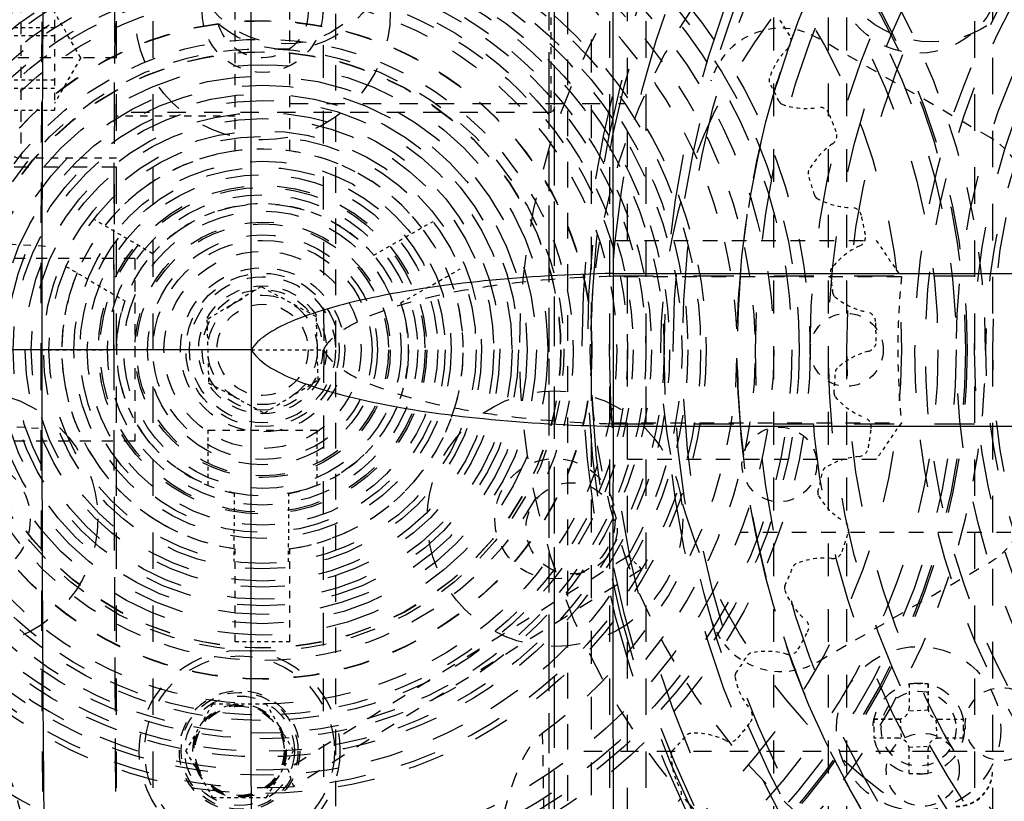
# Model space of a CAD drawing. Header units: millimetres. Extents: x 14186 to 17588, y 1400 to 3805.
# Tile 127 of 256: x 16298 to 16325, y 2708 to 2729. Entities that reach past the tile are written whole.
import ezdxf

# ---------------------------------------------------------------- set-up
doc = ezdxf.new("R2010")
doc.units = ezdxf.units.MM
doc.linetypes.add('HIDDEN', pattern=[0.2, 0.1, -0.1])
for name, color, linetype in [('DEFAULT_2', 8, 'HIDDEN'), ('INTFCLR_113701_10', 7, 'Continuous'), ('INTFCLR_113701_2_1', 7, 'Continuous'), ('INTFCLR_159558', 7, 'Continuous'), ('INTFCLR_357034', 7, 'Continuous'), ('SHELL_52', 7, 'Continuous'), ('SHELL_61_1', 7, 'Continuous')]:
    doc.layers.add(name, color=color, linetype=linetype)
doc.layers.add('dim', color=82, linetype='Continuous', lineweight=9)
doc.styles.get("Standard").update_dxf_attribs({"font": 'arial.ttf'})
doc.dimstyles.new('ISO-25', dxfattribs={"dimtxt": 2.5, "dimasz": 2.5, "dimexe": 1.25, "dimexo": 0.625, "dimtad": 1, "dimtxsty": 'Standard', "dimcen": 2.5, "dimadec": 0, "dimazin": 0, "dimtfac": 1, "dimtmove": 0, "dimatfit": 3, "dimfxl": 1, "dimarcsym": 0})

# ---------------------------------------------------------------- blocks, each defined once
blk = doc.blocks.new('*D24')
at = {"layer": 'Defpoints', "color": 0, "transparency": 16777216}
for p in [(16328.859, 2985.593), (16472.816, 2454.767)]:
    blk.add_point(p, dxfattribs=at)
at = {"layer": 'dim', "color": 0, "linetype": 'Continuous', "lineweight": -2, "transparency": 16777216}
for p, q in [((16322.578, 3008.756), (16316.296, 3031.92)), ((16328.859, 2985.593), (16472.816, 2454.767)), ((16510.019, 2317.586), (16479.098, 2431.603))]:
    blk.add_line(p, q, dxfattribs=at)
at = {"layer": 'dim', "color": 0, "transparency": 16777216}
for points in [[(16326.438, 3009.803), (16318.717, 3007.709), (16328.859, 2985.593)], [(16482.958, 2432.65), (16475.237, 2430.556), (16472.816, 2454.767)]]:
    blk.add_solid(points, dxfattribs=at)
at = {"layer": 'dim', "color": 0, "transparency": 16777216, "insert": (16518.28, 2368.594), "char_height": 30, "attachment_point": 5, "rotation": 285.1733}
blk.add_mtext('360%%D', dxfattribs=at)
blk = doc.blocks.new('*D27')
at = {"layer": 'Defpoints', "color": 0, "transparency": 16777216}
for p in [(17053.851, 3119.687), (16297.825, 2320.672)]:
    blk.add_point(p, dxfattribs=at)
at = {"layer": 'dim', "color": 0, "linetype": 'Continuous', "lineweight": -2, "transparency": 16777216}
for p, q in [((17253.469, 3330.657), (17070.346, 3137.12)), ((16297.825, 2320.672), (17053.851, 3119.687)), ((16281.33, 2303.239), (16264.835, 2285.806))]:
    blk.add_line(p, q, dxfattribs=at)
at = {"layer": 'dim', "color": 0, "transparency": 16777216}
for points in [[(17067.44, 3139.87), (17073.251, 3134.371), (17053.851, 3119.687)], [(16278.424, 2305.989), (16284.235, 2300.49), (16297.825, 2320.672)]]:
    blk.add_solid(points, dxfattribs=at)
at = {"layer": 'dim', "color": 0, "transparency": 16777216, "insert": (17191.287, 3297.171), "char_height": 30, "attachment_point": 5, "rotation": 46.5835}
blk.add_mtext('∅1100', dxfattribs=at)
blk = doc.blocks.new('*D28')
at = {"layer": 'Defpoints', "color": 0, "transparency": 16777216}
for p in [(17217.995, 2998.669), (16133.681, 2441.691)]:
    blk.add_point(p, dxfattribs=at)
at = {"layer": 'dim', "color": 0, "linetype": 'Continuous', "lineweight": -2, "transparency": 16777216}
for p, q in [((17380.14, 3081.958), (17239.343, 3009.635)), ((16133.681, 2441.691), (17217.995, 2998.669)), ((16112.333, 2430.725), (16090.984, 2419.759))]:
    blk.add_line(p, q, dxfattribs=at)
at = {"layer": 'dim', "color": 0, "transparency": 16777216}
for points in [[(17237.515, 3013.193), (17241.17, 3006.077), (17217.995, 2998.669)], [(16110.505, 2434.283), (16114.16, 2427.167), (16133.681, 2441.691)]]:
    blk.add_solid(points, dxfattribs=at)
at = {"layer": 'dim', "color": 0, "transparency": 16777216, "insert": (17310.293, 3070.985), "char_height": 30, "attachment_point": 5, "rotation": 27.1882}
blk.add_mtext('∅1219', dxfattribs=at)

msp = doc.modelspace()

# ---------------------------------------------------------------- linework, layer by layer
at = {"color": 7, "linetype": 'Continuous'}
for p, q in [((16314.442, 2722.274), (16314.442, 2718.086)), ((16314.442, 2722.274), (16398.808, 2722.274)), ((16298.792, 2720.18), (16297.807, 2720.18)), ((16304.53, 2720.18), (16298.792, 2720.18)), ((16314.442, 2718.086), (16398.808, 2718.086))]:
    msp.add_line(p, q, dxfattribs=at)
for centre, radius in [((16675.838, 2720.18), 609.5), ((16675.838, 2720.18), 550), ((16400.838, 2720.18), 275)]:
    msp.add_circle(centre, radius)
for centre, radius, start, end in [((17874.215, 2720.084), 1575.423, 178.718401, 179.996524), ((17870.452, 2727.435), 1556.019, 179.15533, 180.190039), ((17869.76, 2727.134), 1565.246, 179.156884, 180.254584), ((17874.215, 2720.275), 1575.423, 180.003472, 181.281599), ((17869.774, 2713.226), 1565.26, 179.745421, 180.843111), ((17870.452, 2712.925), 1556.019, 179.809961, 180.84467)]:
    msp.add_arc(centre, radius, start, end, dxfattribs=at)
for points, knots in [([(16314.442, 2722.274), (16313.262, 2722.25), (16311.049, 2722.126), (16308.427, 2721.762), (16306.668, 2721.337), (16305.682, 2721.001), (16304.973, 2720.645), (16304.618, 2720.341), (16304.53, 2720.179)], [0, 0, 0, 0, 0.343169, 0.64468, 0.768382, 0.869596, 0.946374, 1, 1, 1, 1]), ([(16304.53, 2720.181), (16304.623, 2720.024), (16304.966, 2719.719), (16305.671, 2719.362), (16306.65, 2719.03), (16308.404, 2718.6), (16311.033, 2718.236), (16313.255, 2718.11), (16314.442, 2718.086)], [0, 0, 0, 0, 0.053058, 0.129279, 0.229637, 0.352861, 0.654641, 1, 1, 1, 1])]:
    msp.add_open_spline(points, degree=3, knots=knots, dxfattribs=at)
at = {"layer": 'DEFAULT_2', "color": 8, "linetype": 'HIDDEN', "ltscale": 13}
msp.add_line((16312.838, 2670.946), (16312.838, 2769.414), dxfattribs=at)
at = {"layer": 'DEFAULT_2', "color": 8, "linetype": 'HIDDEN', "ltscale": 10}
for p, q in [((16314.338, 2761.18), (16314.338, 2679.18)), ((16314.838, 2679.18), (16314.838, 2761.18)), ((16315.338, 2761.18), (16315.338, 2679.18)), ((16300.838, 2680.18), (16300.838, 2760.18)), ((16301.838, 2680.18), (16301.838, 2760.18)), ((16324.338, 2737.18), (16324.338, 2703.18)), ((16324.838, 2703.18), (16324.838, 2737.18))]:
    msp.add_line(p, q, dxfattribs=at)
at = {"layer": 'DEFAULT_2', "color": 8, "linetype": 'HIDDEN', "ltscale": 9}
for p, q in [((16318.838, 2685.18), (16318.838, 2755.18)), ((16320.338, 2685.18), (16320.338, 2755.18)), ((16320.838, 2685.18), (16320.838, 2755.18))]:
    msp.add_line(p, q, dxfattribs=at)
at = {"layer": 'DEFAULT_2', "color": 8, "linetype": 'HIDDEN', "ltscale": 7}
for p, q in [((16312.688, 2694.03), (16312.688, 2746.33)), ((16313.188, 2746.33), (16313.188, 2694.03)), ((16306.838, 2746.18), (16306.838, 2694.18))]:
    msp.add_line(p, q, dxfattribs=at)
at = {"layer": 'DEFAULT_2', "color": 8, "linetype": 'HIDDEN', "ltscale": 3}
for p, q in [((16304.088, 2725.629), (16304.088, 2732.156)), ((16305.588, 2725.629), (16305.588, 2732.156)), ((16298.213, 2730.93), (16298.213, 2725.43)), ((16300.838, 2728.18), (16295.893, 2728.18)), ((16301.338, 2722.68), (16296.338, 2722.68)), ((16301.338, 2722.68), (16301.338, 2717.68)), ((16301.338, 2717.68), (16296.338, 2717.68))]:
    msp.add_line(p, q, dxfattribs=at)
at = {"layer": 'DEFAULT_2', "color": 8, "linetype": 'HIDDEN', "ltscale": 2}
for p, q in [((16299.138, 2729.618), (16299.138, 2726.742)), ((16312.738, 2729.68), (16312.738, 2726.68)), ((16304.088, 2726.58), (16300.838, 2726.58)), ((16300.838, 2725.43), (16298.213, 2725.43)), ((16296.295, 2723.173), (16298.99, 2723.019)), ((16298.705, 2718.027), (16296.009, 2718.181)), ((16303.338, 2717.98), (16306.338, 2717.98)), ((16304.088, 2712.18), (16304.088, 2714.731)), ((16305.588, 2712.18), (16305.588, 2714.731))]:
    msp.add_line(p, q, dxfattribs=at)
at = {"layer": 'DEFAULT_2', "color": 8, "linetype": 'HIDDEN'}
for p, q in [((16299.859, 2728.18), (16299.138, 2729.43)), ((16299.859, 2728.18), (16299.138, 2726.93)), ((16304.792, 2721.911), (16303.315, 2721.006)), ((16306.314, 2721.086), (16304.792, 2721.911)), ((16303.315, 2721.006), (16303.361, 2719.274)), ((16306.36, 2719.354), (16306.314, 2721.086)), ((16298.765, 2720.18), (16300.765, 2720.18)), ((16304.53, 2720.18), (16306.514, 2720.18)), ((16303.361, 2719.274), (16304.884, 2718.448)), ((16304.884, 2718.448), (16306.36, 2719.354)), ((16303.338, 2717.98), (16303.338, 2716.472)), ((16306.338, 2716.472), (16306.338, 2717.98)), ((16305.588, 2712.18), (16304.088, 2712.18)), ((16303.47, 2710.478), (16302.731, 2709.198)), ((16304.948, 2710.478), (16303.47, 2710.478)), ((16305.687, 2709.198), (16304.948, 2710.478)), ((16302.731, 2709.198), (16303.47, 2707.918)), ((16304.948, 2707.918), (16305.687, 2709.198)), ((16303.47, 2707.918), (16304.948, 2707.918))]:
    msp.add_line(p, q, dxfattribs=at)
at = {"layer": 'DEFAULT_2', "color": 8, "linetype": 'HIDDEN', "ltscale": 0.9}
for p, q in [((16297.838, 2729.01), (16299.138, 2729.01)), ((16297.838, 2728.788), (16299.138, 2728.788)), ((16297.838, 2727.572), (16299.138, 2727.572)), ((16297.838, 2727.35), (16299.138, 2727.35)), ((16297.838, 2726.742), (16299.138, 2726.742))]:
    msp.add_line(p, q, dxfattribs=at)
at = {"layer": 'DEFAULT_2', "color": 8, "linetype": 'HIDDEN', "ltscale": 5}
for p, q in [((16305.588, 2726.93), (16314.759, 2726.93)), ((16312.738, 2726.68), (16300.838, 2726.68)), ((16326.138, 2709.18), (16313.498, 2709.18))]:
    msp.add_line(p, q, dxfattribs=at)
at = {"layer": 'DEFAULT_2', "color": 8, "linetype": 'HIDDEN', "ltscale": 0.1}
msp.add_line((16312.838, 2726.78), (16312.738, 2726.68), dxfattribs=at)
at = {"layer": 'DEFAULT_2', "color": 8, "linetype": 'HIDDEN', "ltscale": 4}
for p, q in [((16300.838, 2725.18), (16293.929, 2725.18)), ((16314.496, 2723.18), (16321.649, 2723.18)), ((16322.335, 2722.18), (16314.408, 2722.18)), ((16314.408, 2718.18), (16322.335, 2718.18)), ((16321.649, 2717.18), (16314.496, 2717.18)), ((16326.138, 2715.18), (16317.914, 2715.18)), ((16314.853, 2714.529), (16305.526, 2708.701)), ((16315.225, 2714.171), (16305.685, 2708.21))]:
    msp.add_line(p, q, dxfattribs=at)
at = {"layer": 'DEFAULT_2', "color": 8, "linetype": 'HIDDEN', "ltscale": 11}
for p, q in [((16314.442, 2722.204), (16398.808, 2722.204)), ((16314.442, 2718.156), (16398.808, 2718.156))]:
    msp.add_line(p, q, dxfattribs=at)
at = {"layer": 'DEFAULT_2', "color": 8, "linetype": 'HIDDEN'}
msp.add_line((16300.765, 2720.18), (16300.765, 2720.18), dxfattribs=at).dxf.unprotected_set("ltscale", 0)
at = {"layer": 'DEFAULT_2', "color": 8, "linetype": 'HIDDEN', "ltscale": 0.5}
for p, q in [((16322.548, 2711.029), (16322.548, 2710.365)), ((16323.068, 2711.029), (16323.07, 2710.31)), ((16323.068, 2710.325), (16323.068, 2711.029)), ((16321.584, 2710.065), (16322.303, 2710.068)), ((16322.288, 2710.065), (16321.584, 2710.065)), ((16323.368, 2710.065), (16324.032, 2710.065)), ((16322.248, 2709.545), (16321.584, 2709.545)), ((16324.032, 2709.545), (16323.313, 2709.542)), ((16324.032, 2709.545), (16323.328, 2709.545)), ((16322.548, 2708.581), (16322.548, 2709.296)), ((16323.068, 2708.581), (16323.068, 2709.245))]:
    msp.add_line(p, q, dxfattribs=at)
at = {"layer": 'DEFAULT_2', "color": 8, "linetype": 'HIDDEN', "ltscale": 0.4}
for p, q in [((16322.303, 2710.068), (16322.328, 2709.534)), ((16323.07, 2710.31), (16322.537, 2710.285)), ((16323.313, 2709.542), (16323.288, 2710.076)), ((16322.546, 2709.3), (16323.079, 2709.325))]:
    msp.add_line(p, q, dxfattribs=at)
at = {"layer": 'DEFAULT_2', "color": 8, "linetype": 'HIDDEN', "ltscale": 11}
for points in [[(16300.765, 2720.18), (16300.77, 2724.205), (16300.788, 2728.621), (16300.817, 2732.91), (16300.856, 2737.071), (16300.905, 2741.106), (16300.962, 2745.015), (16301.027, 2748.799), (16301.098, 2752.457), (16301.163, 2755.494)], [(16300.765, 2720.18), (16300.77, 2716.154), (16300.788, 2711.739), (16300.817, 2707.45), (16300.856, 2703.289), (16300.905, 2699.254), (16300.962, 2695.345), (16301.027, 2691.561), (16301.098, 2687.903), (16301.163, 2684.866)]]:
    msp.add_lwpolyline(points, dxfattribs=at)
at = {"layer": 'DEFAULT_2', "color": 8, "linetype": 'HIDDEN', "ltscale": 23}
for radius in [29.1, 29, 28.5]:
    msp.add_circle((16342.838, 2720.18), radius, dxfattribs=at)
at = {"layer": 'DEFAULT_2', "color": 8, "linetype": 'HIDDEN', "ltscale": 21}
msp.add_circle((16342.838, 2720.18), 26.75, dxfattribs=at)
at = {"layer": 'DEFAULT_2', "color": 8, "linetype": 'HIDDEN', "ltscale": 20}
for radius in [25, 24.5]:
    msp.add_circle((16342.838, 2720.18), radius, dxfattribs=at)
at = {"layer": 'DEFAULT_2', "color": 8, "linetype": 'HIDDEN', "ltscale": 18}
for radius in [23, 22.5, 22]:
    msp.add_circle((16342.838, 2720.18), radius, dxfattribs=at)
at = {"layer": 'DEFAULT_2', "color": 8, "linetype": 'HIDDEN', "ltscale": 15}
for centre, radius in [((16304.838, 2720.18), 19.3), ((16304.838, 2720.18), 19.25), ((16304.838, 2720.18), 19), ((16342.838, 2720.18), 19), ((16304.838, 2720.18), 18.5), ((16342.838, 2720.18), 18.5)]:
    msp.add_circle(centre, radius, dxfattribs=at)
at = {"layer": 'DEFAULT_2', "color": 8, "linetype": 'HIDDEN', "ltscale": 14}
for centre, radius in [((16342.838, 2720.18), 18), ((16304.838, 2720.18), 17.5), ((16304.838, 2720.18), 7.5), ((16304.838, 2720.18), 7.25)]:
    msp.add_circle(centre, radius, dxfattribs=at)
at = {"layer": 'DEFAULT_2', "color": 8, "linetype": 'HIDDEN', "ltscale": 12}
for radius in [15, 14.7, 14.5, 6.5, 6.333]:
    msp.add_circle((16304.838, 2720.18), radius, dxfattribs=at)
at = {"layer": 'DEFAULT_2', "color": 8, "linetype": 'HIDDEN', "ltscale": 11}
for radius in [14, 6]:
    msp.add_circle((16304.838, 2720.18), radius, dxfattribs=at)
at = {"layer": 'DEFAULT_2', "color": 8, "linetype": 'HIDDEN', "ltscale": 7}
for centre, radius in [((16323.169, 2731.414), 2.8), ((16305.466, 2731.162), 2.75), ((16304.838, 2720.18), 8.167), ((16304.838, 2720.18), 3), ((16304.209, 2709.198), 2.75)]:
    msp.add_circle(centre, radius, dxfattribs=at)
at = {"layer": 'DEFAULT_2', "color": 8, "linetype": 'HIDDEN', "ltscale": 6}
for centre, radius in [((16305.466, 2731.162), 2.6), ((16304.838, 2720.18), 2.7), ((16304.209, 2709.198), 2.6)]:
    msp.add_circle(centre, radius, dxfattribs=at)
at = {"layer": 'DEFAULT_2', "color": 8, "linetype": 'HIDDEN', "ltscale": 8}
for centre, radius in [((16304.838, 2729.43), 3.5), ((16304.838, 2720.18), 10.5), ((16304.838, 2720.18), 10), ((16304.838, 2720.18), 9.7), ((16304.838, 2720.18), 4), ((16304.838, 2720.18), 3.5), ((16304.838, 2720.18), 3.45), ((16304.838, 2720.18), 3.15), ((16296.827, 2715.555), 3.5), ((16312.848, 2715.555), 3.5)]:
    msp.add_circle(centre, radius, dxfattribs=at)
at = {"layer": 'DEFAULT_2', "color": 8, "linetype": 'HIDDEN', "ltscale": 5}
for centre, radius in [((16322.808, 2730.555), 2.25), ((16304.838, 2720.18), 2.25), ((16304.838, 2720.18), 2), ((16304.838, 2720.18), 1.5), ((16322.808, 2709.805), 2.25), ((16304.209, 2709.198), 1.5)]:
    msp.add_circle(centre, radius, dxfattribs=at)
at = {"layer": 'DEFAULT_2', "color": 8, "linetype": 'HIDDEN', "ltscale": 10}
for radius in [12, 5.167, 5]:
    msp.add_circle((16304.838, 2720.18), radius, dxfattribs=at)
at = {"layer": 'DEFAULT_2', "color": 8, "linetype": 'HIDDEN', "ltscale": 9}
for radius in [11, 4.8, 4.5, 4.45, 3.8]:
    msp.add_circle((16304.838, 2720.18), radius, dxfattribs=at)
at = {"layer": 'DEFAULT_2', "color": 8, "linetype": 'HIDDEN', "ltscale": 4}
for centre, radius in [((16304.838, 2729.43), 1.65), ((16304.838, 2729.43), 1.25), ((16304.838, 2720.18), 1.75), ((16304.838, 2720.18), 1.65), ((16304.838, 2720.18), 1.25), ((16296.827, 2715.555), 1.65), ((16312.848, 2715.555), 1.65), ((16313.303, 2715.292), 1.25), ((16322.808, 2709.805), 1.25), ((16304.209, 2709.198), 1.6), ((16304.209, 2709.198), 1.28), ((16304.209, 2709.198), 1.25), ((16304.209, 2709.198), 1.22)]:
    msp.add_circle(centre, radius, dxfattribs=at)
at = {"layer": 'DEFAULT_2', "color": 8, "linetype": 'HIDDEN', "ltscale": 13}
msp.add_circle((16304.838, 2720.18), 6.833, dxfattribs=at)
at = {"layer": 'DEFAULT_2', "color": 8, "linetype": 'HIDDEN', "ltscale": 3}
for centre in [(16318.994, 2717.042), (16322.808, 2709.805)]:
    msp.add_circle(centre, 1.025, dxfattribs=at)
at = {"layer": 'DEFAULT_2', "color": 8, "linetype": 'HIDDEN', "ltscale": 11}
for centre, radius, start, end in [((17873.623, 2720.09), 1574.858, 178.709516, 179.996716), ((17873.845, 2720.088), 1573.08, 178.709416, 179.996648), ((16304.838, 2720.18), 11.5, 93.7393, 273.4333), ((17873.818, 2720.272), 1575.053, 180.003339, 181.29053), ((17873.845, 2720.272), 1573.08, 180.003352, 181.290584)]:
    msp.add_arc(centre, radius, start, end, dxfattribs=at)
at = {"layer": 'DEFAULT_2', "color": 8, "linetype": 'HIDDEN', "ltscale": 9}
for centre, radius, start, end in [((17871.222, 2727.361), 1556.789, 179.155586, 180.189783), ((17869.782, 2727.125), 1563.284, 179.156891, 180.254573), ((16304.838, 2720.18), 22, 87.815, 272.185), ((16304.838, 2720.18), 11.5, 330.5667, 86.2607), ((16304.838, 2720.18), 19.8, 302.6534, 30.3466), ((17869.774, 2713.235), 1563.275, 179.745424, 180.843112), ((17870.452, 2712.995), 1556.019, 179.809961, 180.84467), ((16304.838, 2720.18), 19.8, 212.6534, 300.3466)]:
    msp.add_arc(centre, radius, start, end, dxfattribs=at)
at = {"layer": 'DEFAULT_2', "color": 8, "linetype": 'HIDDEN', "ltscale": 8}
for centre, radius, start, end in [((16304.838, 2720.18), 20.268, 87.7236, 272.2764), ((16330.838, 2720.18), 18.971, 90, 270), ((16304.838, 2720.18), 18.536, 87.6196, 272.3804), ((16304.838, 2720.18), 13.5, 321.0576, 218.9424), ((16304.838, 2720.18), 13, 306.1145, 233.8877)]:
    msp.add_arc(centre, radius, start, end, dxfattribs=at)
at = {"layer": 'DEFAULT_2', "color": 8, "linetype": 'HIDDEN', "ltscale": 7}
msp.add_arc((16330.838, 2720.18), 17.034, 90, 270, dxfattribs=at)
at = {"layer": 'DEFAULT_2', "color": 8, "linetype": 'HIDDEN', "ltscale": 13}
msp.add_arc((16341.078, 2720.18), 16.435, 105.4451, 254.5549, dxfattribs=at)
at = {"layer": 'DEFAULT_2', "color": 8, "linetype": 'HIDDEN', "ltscale": 14}
msp.add_arc((16330.838, 2720.18), 15.098, 90, 270, dxfattribs=at)
at = {"layer": 'DEFAULT_2', "color": 8, "linetype": 'HIDDEN', "ltscale": 0.4}
for centre, radius, start, end in [((16304.838, 2720.18), 16.81, 30.8068, 32.6439), ((16304.838, 2720.18), 15.7, 25.6789, 27.7717), ((16304.838, 2720.18), 16.81, 20.8068, 22.6439), ((16298.213, 2725.805), 0.375, 180, 270), ((16304.838, 2720.18), 15.7, 15.6789, 17.7717), ((16304.838, 2720.18), 16.81, 10.8068, 12.6439), ((16304.838, 2720.18), 15.7, 5.6789, 7.7717), ((16304.838, 2720.18), 16.81, 0.8068, 2.6439), ((16304.838, 2720.18), 15.7, 355.6789, 357.7717), ((16304.838, 2720.18), 16.81, 350.8068, 352.6439), ((16304.838, 2720.18), 15.7, 345.6789, 347.7717), ((16304.838, 2720.18), 16.81, 340.807, 342.6439), ((16248.332, 2644.962), 96.253, 45.97481, 46.28173), ((16248.332, 2644.962), 96.253, 45.9748, 46.28172), ((16304.838, 2720.18), 15.7, 335.6789, 337.7717), ((16304.838, 2720.18), 16.81, 330.8068, 332.6439), ((16304.838, 2720.18), 15.7, 325.6789, 327.7717), ((16304.838, 2720.18), 16.81, 320.8068, 322.6439), ((16304.838, 2720.18), 15.7, 315.6789, 317.7705), ((16397.213, 2737.994), 96.253, 197.71827, 198.02519), ((16397.213, 2737.994), 96.253, 197.71828, 198.0252)]:
    msp.add_arc(centre, radius, start, end, dxfattribs=at)
at = {"layer": 'DEFAULT_2', "color": 8, "linetype": 'HIDDEN', "ltscale": 0.3}
for centre, radius, start, end in [((16319.035, 2728.646), 0.28, 314.1497, 30.8068), ((16320.094, 2726.544), 0.28, 22.6439, 99.301), ((16320.29, 2726.052), 0.28, 304.1497, 20.8068), ((16320.967, 2723.798), 0.28, 12.6439, 89.301), ((16321.075, 2723.279), 0.28, 294.1497, 10.8068), ((16321.35, 2720.942), 0.28, 2.6439, 79.301), ((16321.366, 2720.413), 0.28, 284.1497, 0.8068), ((16321.232, 2718.063), 0.28, 352.6439, 69.301), ((16321.155, 2717.539), 0.28, 274.1497, 350.8068), ((16320.615, 2715.249), 0.28, 342.6439, 59.301), ((16320.449, 2714.746), 0.28, 264.1497, 340.8193), ((16319.519, 2712.584), 0.28, 332.6439, 49.301), ((16319.268, 2712.117), 0.28, 254.1497, 330.8068), ((16322.248, 2710.365), 0.3, 270, 360), ((16323.368, 2710.365), 0.3, 180, 270), ((16317.977, 2710.15), 0.28, 322.6439, 39.301), ((16317.649, 2709.734), 0.28, 244.1497, 320.8068), ((16322.248, 2709.245), 0.3, 0, 90), ((16323.368, 2709.245), 0.3, 90, 180), ((16316.036, 2708.021), 0.28, 312.6439, 29.301)]:
    msp.add_arc(centre, radius, start, end, dxfattribs=at)
at = {"layer": 'DEFAULT_2', "color": 8, "linetype": 'HIDDEN', "ltscale": 0.7}
for centre, start, end in [((16320.606, 2727.028), 134.1497, 162.8691), ((16319.729, 2728.769), 250.5816, 279.301), ((16321.556, 2724.185), 124.1497, 152.8691), ((16320.994, 2726.053), 240.5912, 269.301), ((16321.997, 2721.222), 114.1497, 142.8691), ((16321.769, 2723.158), 230.5816, 259.301), ((16321.917, 2718.226), 104.1497, 132.8691), ((16322.029, 2720.173), 220.5816, 249.301), ((16321.319, 2715.29), 94.1497, 122.8691), ((16321.766, 2717.188), 210.5816, 239.301), ((16320.219, 2712.502), 84.1497, 112.8546), ((16320.99, 2714.294), 200.5816, 229.301), ((16318.652, 2709.948), 74.1497, 102.8691), ((16319.722, 2711.578), 190.5816, 219.301), ((16316.666, 2707.705), 64.1497, 92.8691), ((16318.002, 2709.124), 180.5816, 209.301)]:
    msp.add_arc(centre, 1.975, start, end, dxfattribs=at)
at = {"layer": 'DEFAULT_2', "color": 8, "linetype": 'HIDDEN', "ltscale": 0.08}
for centre, start, end in [((16318.862, 2727.565), 162.8691, 207.7717), ((16319.122, 2727.048), 205.679, 250.5816), ((16319.931, 2725.018), 152.8691, 197.7717), ((16320.098, 2724.463), 195.679, 240.7077), ((16320.542, 2722.323), 142.8691, 187.7717), ((16320.61, 2721.748), 185.679, 230.5816), ((16320.676, 2719.564), 132.8691, 177.7717), ((16320.643, 2718.986), 175.679, 220.5816), ((16320.328, 2716.823), 122.8691, 167.7717), ((16320.195, 2716.259), 165.679, 210.5816), ((16319.51, 2714.184), 112.6781, 157.7717), ((16319.281, 2713.652), 155.679, 200.5816), ((16318.246, 2711.727), 102.8691, 147.7717), ((16317.928, 2711.243), 145.679, 190.5816), ((16316.574, 2709.527), 92.8691, 137.9036), ((16316.177, 2709.106), 135.679, 180.5816)]:
    msp.add_arc(centre, 0.15, start, end, dxfattribs=at)
at = {"layer": 'DEFAULT_2', "color": 8, "linetype": 'HIDDEN', "ltscale": 6}
for start, end in [(97.8375, 262.1625), (277.8375, 82.1625)]:
    msp.add_arc((16304.838, 2720.18), 5.5, start, end, dxfattribs=at)
at = {"layer": 'DEFAULT_2', "color": 8, "linetype": 'HIDDEN', "ltscale": 2}
msp.add_arc((16342.838, 2720.18), 20.6, 174.4285, 185.5715, dxfattribs=at)
at = {"layer": 'DEFAULT_2', "color": 8, "linetype": 'HIDDEN'}
for centre in [(16323.838, 2708.68), (16323.838, 2708.666)]:
    msp.add_arc(centre, 1, 270, 360, dxfattribs=at)
at = {"layer": 'DEFAULT_2', "color": 8, "linetype": 'HIDDEN', "ltscale": 0.9}
for centre, start_param, end_param in [((16342.838, 2762.402), -3.874611, -3.84583), ((16342.838, 2677.958), 0.704238, 0.733019)]:
    msp.add_ellipse(centre, major_axis=(0, 52.778), ratio=0.6, start_param=start_param, end_param=end_param, dxfattribs=at)
at = {"layer": 'DEFAULT_2', "color": 8, "linetype": 'HIDDEN', "ltscale": 10}
msp.add_open_spline([(16342.838, 2695.18), (16341.204, 2695.181), (16338.744, 2695.422), (16335.569, 2696.218), (16332.486, 2697.321), (16328.858, 2699.259), (16325.046, 2702.388), (16321.917, 2706.201), (16319.592, 2710.551), (16318.16, 2715.271), (16317.677, 2720.18), (16318.16, 2725.089), (16319.592, 2729.809), (16321.917, 2734.159), (16325.046, 2737.971), (16328.858, 2741.1), (16332.486, 2743.039), (16335.569, 2744.142), (16338.744, 2744.938), (16341.204, 2745.178), (16342.838, 2745.18)], degree=3, knots=[0, 0, 0, 0, 0.062492, 0.093775, 0.125056, 0.187547, 0.250038, 0.312529, 0.37502, 0.437511, 0.500001, 0.562491, 0.624981, 0.687471, 0.749962, 0.812452, 0.874942, 0.906224, 0.937507, 1, 1, 1, 1], dxfattribs=at)
at = {"layer": 'DEFAULT_2', "color": 8, "linetype": 'HIDDEN', "ltscale": 4}
for points, knots in [([(16306.514, 2720.179), (16306.581, 2720.328), (16306.854, 2720.621), (16307.427, 2720.97), (16308.218, 2721.297), (16309.623, 2721.707), (16311.722, 2722.06), (16313.498, 2722.181), (16314.442, 2722.204)], [0, 0, 0, 0, 0.05863, 0.138024, 0.240171, 0.363563, 0.661875, 1, 1, 1, 1]), ([(16306.514, 2720.181), (16306.585, 2720.036), (16306.846, 2719.743), (16307.413, 2719.394), (16308.196, 2719.075), (16309.173, 2718.781), (16310.325, 2718.536), (16312.095, 2718.274), (16313.488, 2718.179), (16314.442, 2718.156)], [0, 0, 0, 0, 0.057825, 0.13626, 0.237007, 0.359617, 0.501341, 0.658464, 1, 1, 1, 1]), ([(16298.838, 2701.893), (16298.838, 2701.977), (16298.837, 2702.146), (16298.834, 2702.4), (16298.829, 2702.611), (16298.824, 2702.779), (16298.818, 2702.948), (16298.81, 2703.159), (16298.8, 2703.37), (16298.79, 2703.539), (16298.78, 2703.707), (16298.766, 2703.918), (16298.747, 2704.17), (16298.725, 2704.423), (16298.701, 2704.675), (16298.674, 2704.927), (16298.644, 2705.178), (16298.618, 2705.388), (16298.595, 2705.555), (16298.577, 2705.68), (16298.559, 2705.806), (16298.539, 2705.931), (16298.519, 2706.056), (16298.492, 2706.223), (16298.463, 2706.389), (16298.432, 2706.555), (16298.407, 2706.679), (16298.382, 2706.803), (16298.356, 2706.927), (16298.329, 2707.051), (16298.301, 2707.175), (16298.272, 2707.298), (16298.241, 2707.421), (16298.21, 2707.543), (16298.177, 2707.666), (16298.143, 2707.788), (16298.107, 2707.909), (16298.07, 2708.03), (16298.031, 2708.151), (16297.998, 2708.251), (16297.97, 2708.331), (16297.949, 2708.39), (16297.927, 2708.45), (16297.904, 2708.509), (16297.881, 2708.568), (16297.858, 2708.627), (16297.834, 2708.685), (16297.809, 2708.744), (16297.783, 2708.801), (16297.757, 2708.859), (16297.73, 2708.916), (16297.702, 2708.973), (16297.673, 2709.03), (16297.633, 2709.104), (16297.592, 2709.178), (16297.548, 2709.25), (16297.513, 2709.303), (16297.478, 2709.355), (16297.447, 2709.398), (16297.421, 2709.431), (16297.401, 2709.456), (16297.381, 2709.481), (16297.361, 2709.505), (16297.34, 2709.528), (16297.318, 2709.552), (16297.296, 2709.574), (16297.266, 2709.604), (16297.226, 2709.639), (16297.193, 2709.665), (16297.176, 2709.678)], [0, 0, 0, 0, 0.031248, 0.062498, 0.093747, 0.109372, 0.124997, 0.156246, 0.187495, 0.203119, 0.218743, 0.249992, 0.281241, 0.31249, 0.343739, 0.374987, 0.406236, 0.437485, 0.453109, 0.468734, 0.484358, 0.499982, 0.515607, 0.531231, 0.56248, 0.578104, 0.593729, 0.609353, 0.624978, 0.640602, 0.656227, 0.671851, 0.687476, 0.7031, 0.718725, 0.734349, 0.749974, 0.765598, 0.781223, 0.796848, 0.80466, 0.812473, 0.820285, 0.828098, 0.83591, 0.843723, 0.851535, 0.859348, 0.867161, 0.874974, 0.882786, 0.890599, 0.898412, 0.906225, 0.921851, 0.929664, 0.937478, 0.945291, 0.953106, 0.957013, 0.96092, 0.964827, 0.968735, 0.972642, 0.97655, 0.980458, 0.984367, 0.992186, 1, 1, 1, 1]), ([(16310.838, 2701.893), (16310.838, 2701.977), (16310.838, 2702.146), (16310.842, 2702.4), (16310.847, 2702.611), (16310.851, 2702.78), (16310.857, 2702.948), (16310.866, 2703.159), (16310.876, 2703.37), (16310.885, 2703.539), (16310.895, 2703.707), (16310.909, 2703.918), (16310.929, 2704.17), (16310.95, 2704.423), (16310.975, 2704.675), (16311.002, 2704.927), (16311.031, 2705.179), (16311.058, 2705.388), (16311.081, 2705.555), (16311.098, 2705.681), (16311.117, 2705.806), (16311.136, 2705.931), (16311.156, 2706.056), (16311.184, 2706.223), (16311.213, 2706.389), (16311.244, 2706.555), (16311.268, 2706.68), (16311.293, 2706.804), (16311.319, 2706.928), (16311.346, 2707.051), (16311.374, 2707.175), (16311.404, 2707.298), (16311.434, 2707.421), (16311.466, 2707.544), (16311.499, 2707.666), (16311.533, 2707.788), (16311.568, 2707.91), (16311.606, 2708.031), (16311.644, 2708.151), (16311.678, 2708.251), (16311.706, 2708.331), (16311.727, 2708.391), (16311.749, 2708.45), (16311.771, 2708.509), (16311.794, 2708.568), (16311.818, 2708.627), (16311.842, 2708.686), (16311.867, 2708.744), (16311.892, 2708.802), (16311.919, 2708.86), (16311.946, 2708.917), (16311.974, 2708.974), (16312.002, 2709.03), (16312.042, 2709.105), (16312.084, 2709.178), (16312.128, 2709.25), (16312.162, 2709.303), (16312.198, 2709.356), (16312.229, 2709.398), (16312.255, 2709.432), (16312.274, 2709.457), (16312.295, 2709.481), (16312.315, 2709.505), (16312.336, 2709.529), (16312.358, 2709.552), (16312.38, 2709.575), (16312.41, 2709.604), (16312.45, 2709.639), (16312.483, 2709.666), (16312.5, 2709.678)], [0, 0, 0, 0, 0.031248, 0.062498, 0.093747, 0.109372, 0.124997, 0.156246, 0.187495, 0.203119, 0.218743, 0.249992, 0.281241, 0.31249, 0.343739, 0.374987, 0.406236, 0.437485, 0.453109, 0.468734, 0.484358, 0.499982, 0.515607, 0.531231, 0.56248, 0.578104, 0.593729, 0.609353, 0.624978, 0.640602, 0.656227, 0.671851, 0.687476, 0.7031, 0.718725, 0.734349, 0.749974, 0.765598, 0.781223, 0.796848, 0.80466, 0.812473, 0.820285, 0.828098, 0.83591, 0.843723, 0.851535, 0.859348, 0.867161, 0.874974, 0.882786, 0.890599, 0.898412, 0.906225, 0.921851, 0.929664, 0.937478, 0.945291, 0.953106, 0.957013, 0.96092, 0.964827, 0.968735, 0.972642, 0.97655, 0.980458, 0.984367, 0.992186, 1, 1, 1, 1])]:
    msp.add_open_spline(points, degree=3, knots=knots, dxfattribs=at)
at = {"layer": 'DEFAULT_2', "color": 8, "linetype": 'HIDDEN', "ltscale": 0.4}
for points in [[(16323.068, 2711.029), (16322.981, 2711.031), (16322.808, 2711.033), (16322.634, 2711.031), (16322.548, 2711.029)], [(16322.548, 2708.581), (16322.634, 2708.579), (16322.808, 2708.577), (16322.981, 2708.579), (16323.068, 2708.581)]]:
    msp.add_open_spline(points, degree=3, dxfattribs=at)
at = {"layer": 'DEFAULT_2', "color": 8, "linetype": 'HIDDEN', "ltscale": 0.2}
for points, knots in [([(16321.584, 2710.065), (16321.583, 2710.043), (16321.582, 2709.957), (16321.581, 2709.87), (16321.581, 2709.805)], [0, 0, 0, 0, 0.249916, 1, 1, 1, 1]), ([(16321.581, 2709.805), (16321.581, 2709.783), (16321.581, 2709.697), (16321.582, 2709.61), (16321.584, 2709.545)], [0, 0, 0, 0, 0.250063, 1, 1, 1, 1]), ([(16324.035, 2709.805), (16324.035, 2709.827), (16324.034, 2709.913), (16324.033, 2710), (16324.032, 2710.065)], [0, 0, 0, 0, 0.250063, 1, 1, 1, 1]), ([(16324.032, 2709.545), (16324.032, 2709.567), (16324.034, 2709.653), (16324.035, 2709.74), (16324.035, 2709.805)], [0, 0, 0, 0, 0.249916, 1, 1, 1, 1])]:
    msp.add_open_spline(points, degree=3, knots=knots, dxfattribs=at)
at = {"layer": 'DEFAULT_2', "color": 8, "linetype": 'HIDDEN', "ltscale": 3}
msp.add_open_spline([(16312.499, 2709.678), (16312.511, 2709.109), (16312.527, 2708.255), (16312.546, 2707.117), (16312.559, 2706.262), (16312.571, 2705.407), (16312.587, 2704.266), (16312.597, 2703.41), (16312.603, 2702.839)], degree=3, knots=[0, 0, 0, 0, 0.249523, 0.374449, 0.499461, 0.624539, 0.749667, 1, 1, 1, 1], dxfattribs=at)
at = {"layer": 'INTFCLR_113701_10', "color": 8, "linetype": 'HIDDEN', "ltscale": 10}
msp.add_circle((16304.838, 2720.18), 12.15, dxfattribs=at)
at = {"layer": 'INTFCLR_113701_10', "color": 8, "linetype": 'HIDDEN', "ltscale": 9}
for radius in [11.65, 11.15]:
    msp.add_circle((16304.838, 2720.18), radius, dxfattribs=at)
at = {"layer": 'INTFCLR_113701_10', "color": 8, "linetype": 'HIDDEN', "ltscale": 8}
for radius in [10.65, 10.15]:
    msp.add_circle((16304.838, 2720.18), radius, dxfattribs=at)
at = {"layer": 'INTFCLR_113701_10', "color": 8, "linetype": 'HIDDEN', "ltscale": 7}
for radius in [9.02, 9.01, 8.51, 8.159]:
    msp.add_circle((16304.838, 2720.18), radius, dxfattribs=at)
at = {"layer": 'INTFCLR_113701_10', "color": 8, "linetype": 'HIDDEN', "ltscale": 15}
msp.add_circle((16304.838, 2720.18), 7.81, dxfattribs=at)
at = {"layer": 'INTFCLR_113701_10', "color": 8, "linetype": 'HIDDEN', "ltscale": 14}
msp.add_circle((16304.838, 2720.18), 7.5, dxfattribs=at)
at = {"layer": 'INTFCLR_113701_10', "color": 8, "linetype": 'HIDDEN', "ltscale": 13}
msp.add_circle((16304.838, 2720.18), 7.01, dxfattribs=at)
at = {"layer": 'INTFCLR_113701_2_1', "color": 8, "linetype": 'HIDDEN'}
for p, q in [((16301.827, 2722.813), (16300.211, 2723.76)), ((16307.882, 2722.774), (16309.51, 2723.7)), ((16299.453, 2722.466), (16301.069, 2721.519)), ((16308.624, 2721.47), (16310.252, 2722.396)), ((16304.062, 2716.256), (16304.05, 2714.383)), ((16305.55, 2714.373), (16305.562, 2716.246))]:
    msp.add_line(p, q, dxfattribs=at)
at = {"layer": 'INTFCLR_113701_2_1', "color": 8, "linetype": 'HIDDEN', "ltscale": 7}
for radius in [8.25, 3]:
    msp.add_circle((16304.838, 2720.18), radius, dxfattribs=at)
at = {"layer": 'INTFCLR_113701_2_1', "color": 8, "linetype": 'HIDDEN', "ltscale": 14}
msp.add_circle((16304.838, 2720.18), 7.5, dxfattribs=at)
at = {"layer": 'INTFCLR_113701_2_1', "color": 8, "linetype": 'HIDDEN', "ltscale": 11}
msp.add_circle((16304.838, 2720.18), 5.85, dxfattribs=at)
at = {"layer": 'INTFCLR_113701_2_1', "color": 8, "linetype": 'HIDDEN', "ltscale": 8}
msp.add_circle((16304.838, 2720.18), 4.25, dxfattribs=at)
at = {"layer": 'INTFCLR_113701_2_1', "color": 8, "linetype": 'HIDDEN', "ltscale": 4}
for start, end in [(37.4666, 141.7917), (157.4666, 261.7917), (277.4666, 21.7917)]:
    msp.add_arc((16304.838, 2720.18), 5.5, start, end, dxfattribs=at)
at = {"layer": 'INTFCLR_113701_2_1', "color": 8, "linetype": 'HIDDEN', "ltscale": 3}
for start, end in [(40.4361, 138.8222), (160.4361, 258.8222), (280.4361, 18.8222)]:
    msp.add_arc((16304.838, 2720.18), 4, start, end, dxfattribs=at)
at = {"layer": 'INTFCLR_159558', "color": 8, "linetype": 'HIDDEN', "ltscale": 14}
msp.add_circle((16304.838, 2720.18), 17.5, dxfattribs=at)
at = {"layer": 'INTFCLR_357034', "color": 8, "linetype": 'HIDDEN', "ltscale": 11}
msp.add_circle((16304.838, 2720.18), 14, dxfattribs=at)
at = {"layer": 'INTFCLR_357034', "color": 8, "linetype": 'HIDDEN', "ltscale": 5}
msp.add_circle((16304.838, 2720.18), 2.1, dxfattribs=at)
at = {"layer": 'INTFCLR_357034', "color": 8, "linetype": 'HIDDEN', "ltscale": 4}
msp.add_circle((16304.209, 2709.198), 1.65, dxfattribs=at)
at = {"layer": 'SHELL_52', "color": 8, "linetype": 'HIDDEN', "ltscale": 11}
msp.add_line((16312.838, 2702.68), (16312.838, 2737.68), dxfattribs=at)
at = {"layer": 'SHELL_52', "color": 8, "linetype": 'HIDDEN', "ltscale": 9}
msp.add_line((16313.838, 2737.68), (16313.838, 2706.752), dxfattribs=at)
at = {"layer": 'SHELL_52', "color": 8, "linetype": 'HIDDEN', "ltscale": 22}
msp.add_circle((16342.838, 2720.18), 27, dxfattribs=at)
at = {"layer": 'SHELL_52', "color": 8, "linetype": 'HIDDEN', "ltscale": 21}
msp.add_circle((16342.838, 2720.18), 26.5, dxfattribs=at)
at = {"layer": 'SHELL_52', "color": 8, "linetype": 'HIDDEN', "ltscale": 17}
msp.add_arc((16342.838, 2720.18), 25, 26.8721, 333.1279, dxfattribs=at)
at = {"layer": 'SHELL_52', "color": 8, "linetype": 'HIDDEN', "ltscale": 13}
for radius, start, end in [(20.141, 31.7135, 328.2865), (19.853, 31.2523, 328.7477)]:
    msp.add_arc((16342.838, 2720.18), radius, start, end, dxfattribs=at)
at = {"layer": 'SHELL_61_1', "color": 8, "linetype": 'HIDDEN', "ltscale": 11}
msp.add_line((16312.688, 2702.53), (16312.688, 2737.83), dxfattribs=at)
at = {"layer": 'SHELL_61_1', "color": 8, "linetype": 'HIDDEN', "ltscale": 3}
for p, q in [((16324.77, 2725.993), (16320.043, 2728.722)), ((16320.043, 2711.638), (16324.77, 2714.367))]:
    msp.add_line(p, q, dxfattribs=at)
at = {"layer": 'SHELL_61_1', "color": 8, "linetype": 'HIDDEN', "ltscale": 23}
msp.add_circle((16342.838, 2720.18), 29.25, dxfattribs=at)
at = {"layer": 'SHELL_61_1', "color": 8, "linetype": 'HIDDEN', "ltscale": 22}
msp.add_circle((16342.838, 2720.18), 27, dxfattribs=at)
at = {"layer": 'SHELL_61_1', "color": 8, "linetype": 'HIDDEN', "ltscale": 21}
msp.add_circle((16342.838, 2720.18), 26.75, dxfattribs=at)
at = {"layer": 'SHELL_61_1', "color": 8, "linetype": 'HIDDEN', "ltscale": 20}
msp.add_circle((16342.838, 2720.18), 24.5, dxfattribs=at)
at = {"layer": 'SHELL_61_1', "color": 8, "linetype": 'HIDDEN', "ltscale": 3}
for centre in [(16320.838, 2720.18), (16325.084, 2709.93), (16322.919, 2708.68)]:
    msp.add_circle(centre, 1, dxfattribs=at)
at = {"layer": 'SHELL_61_1', "color": 8, "linetype": 'HIDDEN', "ltscale": 2}
for centre, start, end in [((16319.043, 2726.99), 60, 164.0297), ((16323.77, 2724.261), 347.9202, 60), ((16323.77, 2716.099), 300, 12.0798), ((16319.043, 2713.37), 195.9703, 300)]:
    msp.add_arc(centre, 2, start, end, dxfattribs=at)

# ---------------------------------------------------------------- dimensions: what is measured, and where the dimension line sits
at = {"layer": 'dim'}
dim = msp.add_diameter_dim_2p(p1=(16297.825, 2320.672), p2=(17053.851, 3119.687), dimstyle='ISO-25', override={"dimtxt": 30, "dimasz": 24, "dimexe": 5.997, "dimexo": 5.997, "dimgap": 5.997, "dimdsep": 46, "dimarcsym": 1}, dxfattribs=at)
dim.commit()
dim.dimension.update_dxf_attribs({"geometry": '*D27', "text_midpoint": (17207.379, 3281.945), "dimtype": 131})
dim = msp.add_diameter_dim_2p(p1=(16133.681, 2441.691), p2=(17217.995, 2998.669), dimstyle='ISO-25', override={"dimtxt": 30, "dimasz": 24, "dimexe": 5.997, "dimexo": 5.997, "dimgap": 5.997, "dimdsep": 46, "dimarcsym": 1}, dxfattribs=at)
dim.commit()
dim.dimension.update_dxf_attribs({"geometry": '*D28', "text_midpoint": (17310.293, 3070.985)})
dim = msp.add_diameter_dim_2p(p1=(16328.859, 2985.593), p2=(16472.816, 2454.767), text='360%%D', dimstyle='ISO-25', override={"dimtxt": 30, "dimasz": 24, "dimexe": 5.997, "dimexo": 5.997, "dimgap": 5.997, "dimdsep": 46, "dimarcsym": 1}, dxfattribs=at)
dim.commit()
dim.dimension.update_dxf_attribs({"geometry": '*D24', "text_midpoint": (16518.28, 2368.594)})

doc.saveas('drawing.dxf')
